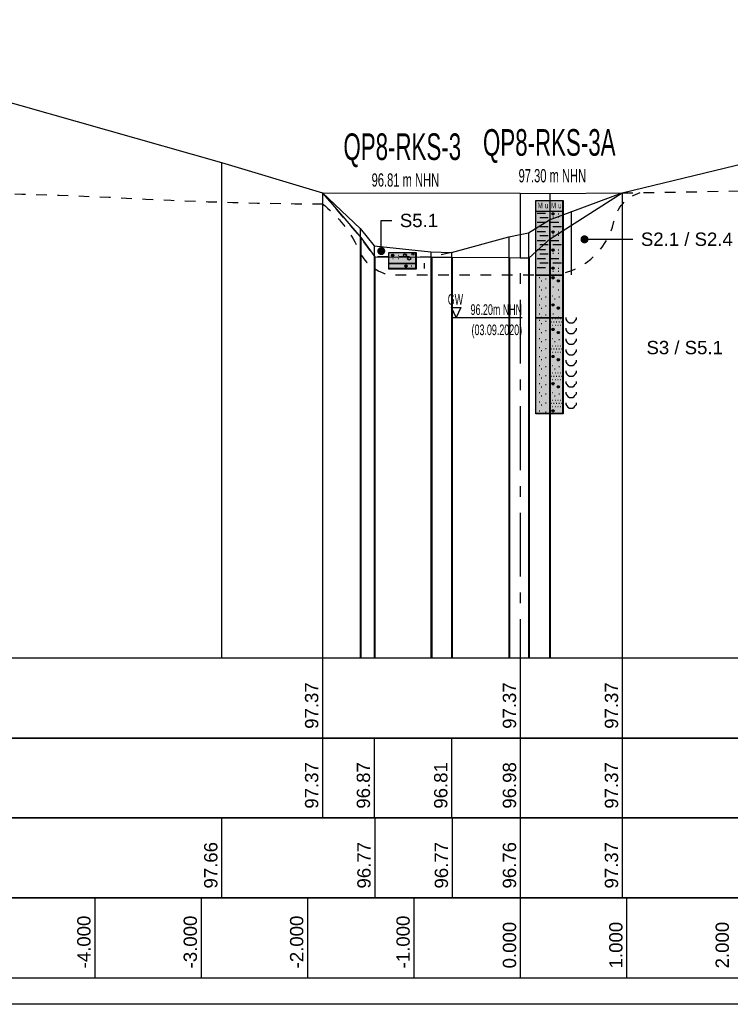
# Model space of a CAD drawing. Header units: metres. Extents: x -17 to 824, y 89 to 134.
# Tile 70 of 80: x 695 to 702, y 90 to 99. Entities that reach past the tile are written whole.
import ezdxf
from ezdxf import colors
from ezdxf.entities.mleader import LeaderData, LeaderLine
from ezdxf.enums import TextEntityAlignment as Align
from ezdxf.math import Vec2, Vec3

# ---------------------------------------------------------------- set-up
doc = ezdxf.new("R2010")
doc.units = ezdxf.units.M
doc.linetypes.add('ACAD_ISO03W100', pattern=[30, 12, -18])
doc.linetypes.add('ACAD_ISO10W100', pattern=[18, 12, -3, 0, -3])
for name, color, linetype in [('BG_GT_DC_RKS', 249, 'Continuous'), ('BG_GT_SCHICHT', 3, 'ACAD_ISO03W100'), ('BG_GT_TE', 6, 'Continuous'), ('BW_KOERP_GESCH', 126, 'Continuous'), ('BW_Z_ACHS', 52, 'ACAD_ISO10W100'), ('BW_Z_BEM', 52, 'Continuous'), ('P_TO_GEW', 242, 'Continuous'), ('P_TO_NUTZ_WASSER', 152, 'Continuous'), ('ZZ_GITTER', 40, 'Continuous')]:
    doc.layers.add(name, color=color, linetype=linetype)
doc.layers.add('ZZ_AFENSTER', color=6, linetype='Continuous', plot=False)
doc.styles.add('ARI025_V_50', font='arial.ttf', dxfattribs={"height": 0.125})
doc.styles.add('Arial', font='arial.ttf')
doc.styles.get("Standard").update_dxf_attribs({"font": 'arial.ttf'})

# ---------------------------------------------------------------- blocks, each defined once
blk = doc.blocks.new('QP8-RKS-3')
at = {"linetype": 'Continuous'}
for p, q in [((-0.00255, 0), (0.00255, 0)), ((-0.00255, -0.0021), (-0.00255, 0)), ((-0.00255, 0), (0.00245, 0)), ((-0.00255, -0.003), (-0.00255, 0)), ((0.00245, 0), (0.00245, -0.003)), ((0.00255, 0), (0.00255, -0.0021)), ((-0.00205, -0.0005), (-0.00165, -0.0005)), ((-0.00204, -0.00045), (-0.00166, -0.00045)), ((-0.00204, -0.00055), (-0.00166, -0.00055)), ((-0.00202, -0.0004), (-0.00168, -0.0004)), ((-0.00202, -0.0006), (-0.00168, -0.0006)), ((-0.00198, -0.00035), (-0.00172, -0.00035)), ((-0.00198, -0.00065), (-0.00172, -0.00065)), ((-0.00185, -0.0011), (-0.00175, -0.0011)), ((-0.00085, -0.0005), (-0.00075, -0.0005)), ((-0.00085, -0.0011), (-0.00075, -0.0011)), ((0.00045, -0.0005), (0.00055, -0.0005)), ((-0.00255, -0.002), (0.00255, -0.002)), ((-0.00255, -0.0031), (-0.00255, -0.002)), ((0.00255, -0.0021), (-0.00255, -0.0021)), ((0.00245, -0.003), (-0.00255, -0.003)), ((0.00255, -0.0031), (-0.00255, -0.0031)), ((0.00045, -0.0025), (0.00085, -0.0025)), ((0.00046, -0.00245), (0.00084, -0.00245)), ((0.00046, -0.00255), (0.00084, -0.00255)), ((0.00048, -0.0024), (0.00082, -0.0024)), ((0.00048, -0.0026), (0.00082, -0.0026)), ((0.00052, -0.00235), (0.00078, -0.00235)), ((0.00052, -0.00265), (0.00078, -0.00265)), ((0.00165, -0.0025), (0.00175, -0.0025)), ((0.00255, -0.002), (0.00255, -0.0031))]:
    blk.add_line(p, q, dxfattribs=at)
at = {"linetype": 'ACAD_ISO03W100', "ltscale": 0.005}
blk.add_line((0.00405, -0.002), (0.00405, -0.003), dxfattribs=at)
for centre, radius in [((-0.00185, -0.0005), 0.0002), ((0.00045, -0.0005), 0.0003), ((0.00125, -0.0011), 0.0003), ((0.00195, -0.0003), 0.0002), ((0.00065, -0.0025), 0.0002)]:
    blk.add_circle(centre, radius)
at = {"color": 33}
blk.add_solid([(-0.00255, 0), (0.00255, 0), (-0.00255, -0.0021), (0.00255, -0.0021)], dxfattribs=at)
at = {"color": 191}
blk.add_solid([(-0.00255, -0.002), (0.00255, -0.002), (-0.00255, -0.0031), (0.00255, -0.0031)], dxfattribs=at)
at = {"width": 0.6}
for s, height, p in [('QP8-RKS-3', 0.005, (-0.00005, 0.0174)), ('  96.81 m NHN', 0.0025, (-0.00005, 0.0124))]:
    blk.add_text(s, height=height, dxfattribs=at).set_placement(p, align=Align.CENTER)
blk = doc.blocks.new('QP8-RKS-3A')
for p, q in [((-0.00255, 0), (0.00255, 0)), ((-0.00255, -0.0021), (-0.00255, 0)), ((-0.00255, 0), (0.00245, 0)), ((-0.00255, -0.04), (-0.00255, 0)), ((0.00245, 0), (0.00245, -0.04)), ((0.00255, 0), (0.00255, -0.0021)), ((-0.00255, -0.002), (0.00255, -0.002)), ((-0.00255, -0.0141), (-0.00255, -0.002)), ((0.00255, -0.0021), (-0.00255, -0.0021)), ((-0.00235, -0.0024), (-0.00075, -0.0024)), ((-0.00185, -0.0032), (-0.00025, -0.0032)), ((0.00045, -0.0025), (0.00085, -0.0025)), ((0.00046, -0.00245), (0.00084, -0.00245)), ((0.00046, -0.00255), (0.00084, -0.00255)), ((0.00048, -0.0024), (0.00082, -0.0024)), ((0.00048, -0.0026), (0.00082, -0.0026)), ((0.00052, -0.00235), (0.00078, -0.00235)), ((0.00052, -0.00265), (0.00078, -0.00265)), ((0.00065, -0.0031), (0.00075, -0.0031)), ((0.00165, -0.0025), (0.00175, -0.0025)), ((0.00165, -0.0031), (0.00175, -0.0031)), ((0.00255, -0.002), (0.00255, -0.0141)), ((0.00405, -0.002), (0.00405, -0.014)), ((-0.00235, -0.0041), (-0.00075, -0.0041)), ((-0.00185, -0.0049), (-0.00025, -0.0049)), ((0.00015, -0.0041), (0.00175, -0.0041)), ((0.00065, -0.0049), (0.00225, -0.0049)), ((-0.00235, -0.0058), (-0.00075, -0.0058)), ((-0.00185, -0.0066), (-0.00025, -0.0066)), ((0.00045, -0.0059), (0.00085, -0.0059)), ((0.00046, -0.00585), (0.00084, -0.00585)), ((0.00046, -0.00595), (0.00084, -0.00595)), ((0.00048, -0.0058), (0.00082, -0.0058)), ((0.00048, -0.006), (0.00082, -0.006)), ((0.00052, -0.00575), (0.00078, -0.00575)), ((0.00052, -0.00605), (0.00078, -0.00605)), ((0.00065, -0.0065), (0.00075, -0.0065)), ((0.00165, -0.0059), (0.00175, -0.0059)), ((0.00165, -0.0065), (0.00175, -0.0065)), ((-0.00235, -0.0075), (-0.00075, -0.0075)), ((-0.00235, -0.0092), (-0.00075, -0.0092)), ((-0.00185, -0.0083), (-0.00025, -0.0083)), ((0.00015, -0.0075), (0.00175, -0.0075)), ((0.00048, -0.0092), (0.00082, -0.0092)), ((0.00052, -0.00915), (0.00078, -0.00915)), ((0.00065, -0.0083), (0.00225, -0.0083)), ((-0.00235, -0.0109), (-0.00075, -0.0109)), ((-0.00185, -0.01), (-0.00025, -0.01)), ((0.00015, -0.0109), (0.00175, -0.0109)), ((0.00045, -0.0093), (0.00085, -0.0093)), ((0.00046, -0.00925), (0.00084, -0.00925)), ((0.00046, -0.00935), (0.00084, -0.00935)), ((0.00048, -0.0094), (0.00082, -0.0094)), ((0.00052, -0.00945), (0.00078, -0.00945)), ((0.00065, -0.0099), (0.00075, -0.0099)), ((0.00165, -0.0093), (0.00175, -0.0093)), ((0.00165, -0.0099), (0.00175, -0.0099)), ((-0.00235, -0.0126), (-0.00075, -0.0126)), ((-0.00185, -0.0117), (-0.00025, -0.0117)), ((0.00045, -0.0127), (0.00085, -0.0127)), ((0.00046, -0.01265), (0.00084, -0.01265)), ((0.00046, -0.01275), (0.00084, -0.01275)), ((0.00048, -0.0126), (0.00082, -0.0126)), ((0.00048, -0.0128), (0.00082, -0.0128)), ((0.00052, -0.01255), (0.00078, -0.01255)), ((0.00052, -0.01285), (0.00078, -0.01285)), ((0.00065, -0.0117), (0.00225, -0.0117)), ((0.00165, -0.0127), (0.00175, -0.0127)), ((-0.00255, -0.014), (0.00255, -0.014)), ((-0.00255, -0.0221), (-0.00255, -0.014)), ((0.00255, -0.0141), (-0.00255, -0.0141)), ((-0.00195, -0.0145), (-0.00185, -0.0145)), ((-0.00075, -0.0147), (-0.00065, -0.0147)), ((0.00045, -0.0145), (0.00085, -0.0145)), ((0.00046, -0.01445), (0.00084, -0.01445)), ((0.00046, -0.01455), (0.00084, -0.01455)), ((0.00048, -0.0144), (0.00082, -0.0144)), ((0.00048, -0.0146), (0.00082, -0.0146)), ((0.00052, -0.01435), (0.00078, -0.01435)), ((0.00052, -0.01465), (0.00078, -0.01465)), ((0.00065, -0.0133), (0.00075, -0.0133)), ((0.00165, -0.0133), (0.00175, -0.0133)), ((0.00255, -0.014), (0.00255, -0.0221)), ((-0.00195, -0.0162), (-0.00185, -0.0162)), ((-0.00155, -0.0151), (-0.00145, -0.0151)), ((-0.00075, -0.0164), (-0.00065, -0.0164)), ((0.00065, -0.0162), (0.00075, -0.0162)), ((0.00145, -0.0151), (0.00185, -0.0151)), ((0.00146, -0.01505), (0.00184, -0.01505)), ((0.00146, -0.01515), (0.00184, -0.01515)), ((0.00148, -0.015), (0.00182, -0.015)), ((0.00148, -0.0152), (0.00182, -0.0152)), ((0.00152, -0.01495), (0.00178, -0.01495)), ((0.00152, -0.01525), (0.00178, -0.01525)), ((-0.00195, -0.0179), (-0.00185, -0.0179)), ((-0.00155, -0.0168), (-0.00145, -0.0168)), ((-0.00075, -0.0181), (-0.00065, -0.0181)), ((0.00055, -0.0179), (0.00065, -0.0179)), ((0.00165, -0.0168), (0.00175, -0.0168)), ((0.00175, -0.0181), (0.00185, -0.0181)), ((-0.00195, -0.0196), (-0.00185, -0.0196)), ((-0.00155, -0.0185), (-0.00145, -0.0185)), ((-0.00155, -0.0202), (-0.00145, -0.0202)), ((-0.00075, -0.0198), (-0.00065, -0.0198)), ((0.00045, -0.0196), (0.00085, -0.0196)), ((0.00046, -0.01955), (0.00084, -0.01955)), ((0.00046, -0.01965), (0.00084, -0.01965)), ((0.00048, -0.0195), (0.00082, -0.0195)), ((0.00048, -0.0197), (0.00082, -0.0197)), ((0.00052, -0.01945), (0.00078, -0.01945)), ((0.00052, -0.01975), (0.00078, -0.01975)), ((0.00095, -0.0185), (0.00105, -0.0185)), ((0.00145, -0.0202), (0.00185, -0.0202)), ((0.00146, -0.02015), (0.00184, -0.02015)), ((0.00146, -0.02025), (0.00184, -0.02025)), ((0.00148, -0.0201), (0.00182, -0.0201)), ((0.00148, -0.0203), (0.00182, -0.0203)), ((0.00152, -0.02005), (0.00178, -0.02005)), ((-0.00255, -0.022), (0.00255, -0.022)), ((-0.00255, -0.0401), (-0.00255, -0.022)), ((0.00255, -0.0221), (-0.00255, -0.0221)), ((-0.00195, -0.0213), (-0.00185, -0.0213)), ((-0.00155, -0.0219), (-0.00145, -0.0219)), ((-0.00075, -0.0215), (-0.00065, -0.0215)), ((0.00065, -0.0213), (0.00075, -0.0213)), ((0.00152, -0.02035), (0.00178, -0.02035)), ((0.00165, -0.0219), (0.00175, -0.0219)), ((0.00255, -0.022), (0.00255, -0.0401)), ((0.00305, -0.022), (0.00305, -0.0223)), ((0.00505, -0.0223), (0.00505, -0.022)), ((-0.00195, -0.0225), (-0.00185, -0.0225)), ((-0.00155, -0.0231), (-0.00145, -0.0231)), ((-0.00075, -0.0227), (-0.00065, -0.0227)), ((0.00005, -0.0222), (0.00015, -0.0222)), ((0.00005, -0.0234), (0.00015, -0.0234)), ((0.00025, -0.0228), (0.00035, -0.0228)), ((0.00055, -0.0222), (0.00065, -0.0222)), ((0.00055, -0.0234), (0.00065, -0.0234)), ((0.00075, -0.0228), (0.00085, -0.0228)), ((0.00105, -0.0222), (0.00115, -0.0222)), ((0.00105, -0.0234), (0.00115, -0.0234)), ((0.00125, -0.0228), (0.00135, -0.0228)), ((0.00155, -0.0222), (0.00165, -0.0222)), ((0.00155, -0.0234), (0.00165, -0.0234)), ((0.00175, -0.0228), (0.00185, -0.0228)), ((0.00205, -0.0222), (0.00215, -0.0222)), ((0.00205, -0.0234), (0.00215, -0.0234)), ((0.00225, -0.0228), (0.00235, -0.0228)), ((0.00305, -0.0223), (0.00325, -0.0226)), ((0.00305, -0.024), (0.00305, -0.0243)), ((0.00325, -0.0226), (0.00345, -0.0228)), ((0.00345, -0.0228), (0.00375, -0.023)), ((0.00375, -0.023), (0.00405, -0.023)), ((0.00405, -0.023), (0.00435, -0.023)), ((0.00435, -0.023), (0.00465, -0.0228)), ((0.00465, -0.0228), (0.00485, -0.0226)), ((0.00485, -0.0226), (0.00505, -0.0223)), ((0.00505, -0.0243), (0.00505, -0.024)), ((-0.00195, -0.0242), (-0.00185, -0.0242)), ((-0.00155, -0.0248), (-0.00145, -0.0248)), ((-0.00075, -0.0244), (-0.00065, -0.0244)), ((0.00045, -0.0242), (0.00085, -0.0242)), ((0.00046, -0.02415), (0.00084, -0.02415)), ((0.00046, -0.02425), (0.00084, -0.02425)), ((0.00048, -0.0241), (0.00082, -0.0241)), ((0.00048, -0.0243), (0.00082, -0.0243)), ((0.00052, -0.02405), (0.00078, -0.02405)), ((0.00052, -0.02435), (0.00078, -0.02435)), ((0.00145, -0.0248), (0.00185, -0.0248)), ((0.00146, -0.02475), (0.00184, -0.02475)), ((0.00146, -0.02485), (0.00184, -0.02485)), ((0.00148, -0.0247), (0.00182, -0.0247)), ((0.00148, -0.0249), (0.00182, -0.0249)), ((0.00152, -0.02465), (0.00178, -0.02465)), ((0.00152, -0.02495), (0.00178, -0.02495)), ((0.00305, -0.0243), (0.00325, -0.0246)), ((0.00325, -0.0246), (0.00345, -0.0248)), ((0.00345, -0.0248), (0.00375, -0.025)), ((0.00375, -0.025), (0.00405, -0.025)), ((0.00405, -0.025), (0.00435, -0.025)), ((0.00435, -0.025), (0.00465, -0.0248)), ((0.00465, -0.0248), (0.00485, -0.0246)), ((0.00485, -0.0246), (0.00505, -0.0243)), ((-0.00195, -0.0259), (-0.00185, -0.0259)), ((-0.00195, -0.0276), (-0.00185, -0.0276)), ((-0.00155, -0.0265), (-0.00145, -0.0265)), ((-0.00075, -0.0261), (-0.00065, -0.0261)), ((0.00005, -0.0273), (0.00015, -0.0273)), ((0.00055, -0.0259), (0.00065, -0.0259)), ((0.00055, -0.0273), (0.00065, -0.0273)), ((0.00095, -0.0265), (0.00105, -0.0265)), ((0.00105, -0.0273), (0.00115, -0.0273)), ((0.00155, -0.0273), (0.00165, -0.0273)), ((0.00175, -0.0261), (0.00185, -0.0261)), ((0.00205, -0.0273), (0.00215, -0.0273)), ((0.00305, -0.026), (0.00305, -0.0263)), ((0.00305, -0.0263), (0.00325, -0.0266)), ((0.00325, -0.0266), (0.00345, -0.0268)), ((0.00345, -0.0268), (0.00375, -0.027)), ((0.00375, -0.027), (0.00405, -0.027)), ((0.00405, -0.027), (0.00435, -0.027)), ((0.00435, -0.027), (0.00465, -0.0268)), ((0.00465, -0.0268), (0.00485, -0.0266)), ((0.00485, -0.0266), (0.00505, -0.0263)), ((0.00505, -0.0263), (0.00505, -0.026)), ((-0.00195, -0.0293), (-0.00185, -0.0293)), ((-0.00155, -0.0282), (-0.00145, -0.0282)), ((-0.00075, -0.0278), (-0.00065, -0.0278)), ((-0.00075, -0.0295), (-0.00065, -0.0295)), ((0.00005, -0.0285), (0.00015, -0.0285)), ((0.00025, -0.0279), (0.00035, -0.0279)), ((0.00045, -0.0293), (0.00085, -0.0293)), ((0.00046, -0.02925), (0.00084, -0.02925)), ((0.00046, -0.02935), (0.00084, -0.02935)), ((0.00048, -0.0292), (0.00082, -0.0292)), ((0.00048, -0.0294), (0.00082, -0.0294)), ((0.00052, -0.02915), (0.00078, -0.02915)), ((0.00052, -0.02945), (0.00078, -0.02945)), ((0.00055, -0.0285), (0.00065, -0.0285)), ((0.00075, -0.0279), (0.00085, -0.0279)), ((0.00105, -0.0285), (0.00115, -0.0285)), ((0.00125, -0.0279), (0.00135, -0.0279)), ((0.00155, -0.0285), (0.00165, -0.0285)), ((0.00175, -0.0279), (0.00185, -0.0279)), ((0.00205, -0.0285), (0.00215, -0.0285)), ((0.00225, -0.0279), (0.00235, -0.0279)), ((0.00305, -0.028), (0.00305, -0.0283)), ((0.00305, -0.0283), (0.00325, -0.0286)), ((0.00325, -0.0286), (0.00345, -0.0288)), ((0.00345, -0.0288), (0.00375, -0.029)), ((0.00375, -0.029), (0.00405, -0.029)), ((0.00405, -0.029), (0.00435, -0.029)), ((0.00435, -0.029), (0.00465, -0.0288)), ((0.00465, -0.0288), (0.00485, -0.0286)), ((0.00485, -0.0286), (0.00505, -0.0283)), ((0.00505, -0.0283), (0.00505, -0.028)), ((-0.00195, -0.031), (-0.00185, -0.031)), ((-0.00155, -0.0299), (-0.00145, -0.0299)), ((-0.00075, -0.0312), (-0.00065, -0.0312)), ((0.00055, -0.031), (0.00065, -0.031)), ((0.00145, -0.0299), (0.00185, -0.0299)), ((0.00146, -0.02985), (0.00184, -0.02985)), ((0.00146, -0.02995), (0.00184, -0.02995)), ((0.00148, -0.0298), (0.00182, -0.0298)), ((0.00148, -0.03), (0.00182, -0.03)), ((0.00152, -0.02975), (0.00178, -0.02975)), ((0.00152, -0.03005), (0.00178, -0.03005)), ((0.00175, -0.0312), (0.00185, -0.0312)), ((0.00305, -0.03), (0.00305, -0.0303)), ((0.00305, -0.0303), (0.00325, -0.0306)), ((0.00325, -0.0306), (0.00345, -0.0308)), ((0.00345, -0.0308), (0.00375, -0.031)), ((0.00375, -0.031), (0.00405, -0.031)), ((0.00405, -0.031), (0.00435, -0.031)), ((0.00435, -0.031), (0.00465, -0.0308)), ((0.00465, -0.0308), (0.00485, -0.0306)), ((0.00485, -0.0306), (0.00505, -0.0303)), ((0.00505, -0.0303), (0.00505, -0.03)), ((-0.00195, -0.0327), (-0.00185, -0.0327)), ((-0.00155, -0.0316), (-0.00145, -0.0316)), ((-0.00075, -0.0329), (-0.00065, -0.0329)), ((0.00005, -0.0324), (0.00015, -0.0324)), ((0.00025, -0.033), (0.00035, -0.033)), ((0.00055, -0.0324), (0.00065, -0.0324)), ((0.00075, -0.033), (0.00085, -0.033)), ((0.00095, -0.0316), (0.00105, -0.0316)), ((0.00105, -0.0324), (0.00115, -0.0324)), ((0.00125, -0.033), (0.00135, -0.033)), ((0.00155, -0.0324), (0.00165, -0.0324)), ((0.00175, -0.033), (0.00185, -0.033)), ((0.00205, -0.0324), (0.00215, -0.0324)), ((0.00225, -0.033), (0.00235, -0.033)), ((0.00305, -0.032), (0.00305, -0.0323)), ((0.00305, -0.0323), (0.00325, -0.0326)), ((0.00325, -0.0326), (0.00345, -0.0328)), ((0.00345, -0.0328), (0.00375, -0.033)), ((0.00375, -0.033), (0.00405, -0.033)), ((0.00405, -0.033), (0.00435, -0.033)), ((0.00435, -0.033), (0.00465, -0.0328)), ((0.00465, -0.0328), (0.00485, -0.0326)), ((0.00485, -0.0326), (0.00505, -0.0323)), ((0.00505, -0.0323), (0.00505, -0.032)), ((-0.00195, -0.0344), (-0.00185, -0.0344)), ((-0.00155, -0.0333), (-0.00145, -0.0333)), ((-0.00155, -0.035), (-0.00145, -0.035)), ((-0.00075, -0.0346), (-0.00065, -0.0346)), ((0.00005, -0.0336), (0.00015, -0.0336)), ((0.00045, -0.0344), (0.00085, -0.0344)), ((0.00046, -0.03435), (0.00084, -0.03435)), ((0.00046, -0.03445), (0.00084, -0.03445)), ((0.00048, -0.0343), (0.00082, -0.0343)), ((0.00048, -0.0345), (0.00082, -0.0345)), ((0.00052, -0.03425), (0.00078, -0.03425)), ((0.00052, -0.03455), (0.00078, -0.03455)), ((0.00055, -0.0336), (0.00065, -0.0336)), ((0.00105, -0.0336), (0.00115, -0.0336)), ((0.00145, -0.035), (0.00185, -0.035)), ((0.00146, -0.03495), (0.00184, -0.03495)), ((0.00146, -0.03505), (0.00184, -0.03505)), ((0.00148, -0.0349), (0.00182, -0.0349)), ((0.00148, -0.0351), (0.00182, -0.0351)), ((0.00152, -0.03485), (0.00178, -0.03485)), ((0.00155, -0.0336), (0.00165, -0.0336)), ((0.00205, -0.0336), (0.00215, -0.0336)), ((0.00305, -0.034), (0.00305, -0.0343)), ((0.00305, -0.0343), (0.00325, -0.0346)), ((0.00325, -0.0346), (0.00345, -0.0348)), ((0.00345, -0.0348), (0.00375, -0.035)), ((0.00375, -0.035), (0.00405, -0.035)), ((0.00405, -0.035), (0.00435, -0.035)), ((0.00435, -0.035), (0.00465, -0.0348)), ((0.00465, -0.0348), (0.00485, -0.0346)), ((0.00485, -0.0346), (0.00505, -0.0343)), ((0.00505, -0.0343), (0.00505, -0.034)), ((-0.00195, -0.0361), (-0.00185, -0.0361)), ((-0.00155, -0.0367), (-0.00145, -0.0367)), ((-0.00075, -0.0363), (-0.00065, -0.0363)), ((0.00055, -0.0361), (0.00065, -0.0361)), ((0.00095, -0.0367), (0.00105, -0.0367)), ((0.00152, -0.03515), (0.00178, -0.03515)), ((0.00175, -0.0363), (0.00185, -0.0363)), ((0.00305, -0.036), (0.00305, -0.0363)), ((0.00305, -0.0363), (0.00325, -0.0366)), ((0.00325, -0.0366), (0.00345, -0.0368)), ((0.00345, -0.0368), (0.00375, -0.037)), ((0.00435, -0.037), (0.00465, -0.0368)), ((0.00465, -0.0368), (0.00485, -0.0366)), ((0.00485, -0.0366), (0.00505, -0.0363)), ((0.00505, -0.0363), (0.00505, -0.036)), ((-0.00195, -0.0378), (-0.00185, -0.0378)), ((-0.00155, -0.0384), (-0.00145, -0.0384)), ((-0.00075, -0.038), (-0.00065, -0.038)), ((0.00005, -0.0375), (0.00015, -0.0375)), ((0.00005, -0.0387), (0.00015, -0.0387)), ((0.00025, -0.0381), (0.00035, -0.0381)), ((0.00055, -0.0375), (0.00065, -0.0375)), ((0.00055, -0.0387), (0.00065, -0.0387)), ((0.00075, -0.0381), (0.00085, -0.0381)), ((0.00105, -0.0375), (0.00115, -0.0375)), ((0.00105, -0.0387), (0.00115, -0.0387)), ((0.00125, -0.0381), (0.00135, -0.0381)), ((0.00155, -0.0375), (0.00165, -0.0375)), ((0.00155, -0.0387), (0.00165, -0.0387)), ((0.00175, -0.0381), (0.00185, -0.0381)), ((0.00205, -0.0375), (0.00215, -0.0375)), ((0.00205, -0.0387), (0.00215, -0.0387)), ((0.00225, -0.0381), (0.00235, -0.0381)), ((0.00305, -0.038), (0.00305, -0.0383)), ((0.00305, -0.0383), (0.00325, -0.0386)), ((0.00325, -0.0386), (0.00345, -0.0388)), ((0.00345, -0.0388), (0.00375, -0.039)), ((0.00375, -0.037), (0.00405, -0.037)), ((0.00405, -0.037), (0.00435, -0.037)), ((0.00435, -0.039), (0.00465, -0.0388)), ((0.00465, -0.0388), (0.00485, -0.0386)), ((0.00485, -0.0386), (0.00505, -0.0383)), ((0.00505, -0.0383), (0.00505, -0.038)), ((0.00245, -0.04), (-0.00255, -0.04)), ((0.00255, -0.0401), (-0.00255, -0.0401)), ((-0.00195, -0.0395), (-0.00185, -0.0395)), ((-0.00075, -0.0397), (-0.00065, -0.0397)), ((0.00045, -0.0395), (0.00085, -0.0395)), ((0.00046, -0.03945), (0.00084, -0.03945)), ((0.00046, -0.03955), (0.00084, -0.03955)), ((0.00048, -0.0394), (0.00082, -0.0394)), ((0.00048, -0.0396), (0.00082, -0.0396)), ((0.00052, -0.03935), (0.00078, -0.03935)), ((0.00052, -0.03965), (0.00078, -0.03965)), ((0.00375, -0.039), (0.00405, -0.039)), ((0.00405, -0.039), (0.00435, -0.039))]:
    blk.add_line(p, q)
at = {"color": 160}
for p, q in [((-0.01755, -0.022), (-0.01845, -0.0201)), ((-0.01845, -0.0201), (-0.01665, -0.0201)), ((-0.01665, -0.0201), (-0.01755, -0.022)), ((-0.01845, -0.022), (-0.00515, -0.022))]:
    blk.add_line(p, q, dxfattribs=at)
for centre in [(0.00065, -0.0025), (0.00065, -0.0059), (0.00065, -0.0093), (0.00065, -0.0127), (0.00065, -0.0145), (0.00165, -0.0151), (0.00065, -0.0196), (0.00165, -0.0202), (0.00065, -0.0242), (0.00165, -0.0248), (0.00065, -0.0293), (0.00165, -0.0299), (0.00065, -0.0344), (0.00165, -0.035), (0.00065, -0.0395)]:
    blk.add_circle(centre, 0.0002)
at = {"color": 30}
blk.add_solid([(-0.00255, 0), (0.00255, 0), (-0.00255, -0.0021), (0.00255, -0.0021)], dxfattribs=at)
at = {"color": 191}
blk.add_solid([(-0.00255, -0.002), (0.00255, -0.002), (-0.00255, -0.0141), (0.00255, -0.0141)], dxfattribs=at)
at = {"color": 33}
for points in [[(-0.00255, -0.014), (0.00255, -0.014), (-0.00255, -0.0221), (0.00255, -0.0221)], [(-0.00255, -0.022), (0.00255, -0.022), (-0.00255, -0.0401), (0.00255, -0.0401)]]:
    blk.add_solid(points, dxfattribs=at)
at = {"width": 0.6}
for s, height, p in [('QP8-RKS-3A', 0.005, (-0.00005, 0.0084)), ('  97.30 m NHN', 0.0025, (-0.00005, 0.0034))]:
    blk.add_text(s, height=height, dxfattribs=at).set_placement(p, align=Align.CENTER)
for s, p in [('M', (-0.00175, -0.0004)), ('u', (-0.00055, -0.0004)), ('M', (0.00075, -0.0004)), ('u', (0.00195, -0.0004))]:
    blk.add_text(s, height=0.00108, dxfattribs=at).set_placement(p, align=Align.TOP_CENTER)
at = {"color": 160, "width": 0.6}
for s, p in [('GW', (-0.01625, -0.01959)), ('96.20m NHN', (-0.00515, -0.0215)), ('(03.09.2020)', (-0.00515, -0.0253))]:
    blk.add_text(s, height=0.002, dxfattribs=at).set_placement(p, align=Align.RIGHT)
blk = doc.blocks.new('_Dot')
at = {"color": 0, "linetype": 'ByBlock', "lineweight": -2}
blk.add_line((-0.5, 0), (-1, 0), dxfattribs=at)
at = {"color": 0, "linetype": 'ByBlock', "const_width": 0.5}
blk.add_lwpolyline([(-0.25, 0, 1), (0.25, 0, 1)], format="xyb", close=True, dxfattribs=at)

msp = doc.modelspace()

# ---------------------------------------------------------------- linework, layer by layer
at = {"layer": 'BG_GT_SCHICHT', "ltscale": 0.005, "flags": 128}
for points in [[(700.9589, 97.371, 0.006269), (704.1472, 97.4528, -0.005642), (705.21, 97.48, -0.009532), (712.5525, 97.375, 0.009191), (715, 97.34), (717.3724, 97.34)], [(681.4625, 97.0104, 0.014065), (685, 96.98, 0.025221), (687.375, 97.0775, -0.025221), (694.5, 97.37, -0.012857), (696.3653, 97.3188, 0.012857), (698.2306, 97.2676)], [(698.1408, 97.2679, -0.11091), (698.4584, 96.8832, 0.26799), (698.776, 96.6), (700.275, 96.6, 0.337152), (700.8805, 97.1022, -0.283531), (701.1284, 97.3734)]]:
    msp.add_lwpolyline(points, format="xyb", dxfattribs=at)
msp.add_lwpolyline([(699.3542, 96.811), (699.1674, 96.7688), (698.6326, 96.7695), (698.5, 96.9518), (698.1408, 97.3729)], dxfattribs=at)
at = {"layer": 'BW_KOERP_GESCH'}
msp.add_lwpolyline([(695.0274, 98.2715), (697.1928, 97.6579), (698.1408, 97.3729), (698.5, 96.9518), (698.6326, 96.7695), (699.1674, 96.7688), (699.3602, 96.7685), (699.8974, 96.7641), (700, 96.762), (700.0827, 96.7604), (700.2808, 96.9382), (700.9589, 97.371), (703.4717, 97.9791), (704.8746, 98.2684), (704.8867, 98.2692), (707.8655, 98.2551), (709.4685, 98.2551), (715.35, 98.2045), (717.3724, 98.193)], dxfattribs=at)
at = {"layer": 'BW_Z_ACHS', "ltscale": 0.05}
msp.add_line((700, 97.3675), (700, 93), dxfattribs=at)
at = {"layer": 'BW_Z_BEM'}
for p, q in [((697.1928, 97.6579), (697.1928, 93)), ((698.1408, 97.3729), (698.1408, 93)), ((698.1408, 97.3729), (698.1408, 93)), ((698.1408, 97.3729), (698.1408, 93)), ((700.2774, 97.3667), (700.2774, 93)), ((700.9589, 97.371), (700.9589, 93)), ((700.9589, 97.371), (700.9589, 93)), ((700.9589, 97.371), (700.9589, 93)), ((700.275, 97.1186), (700.275, 93)), ((698.4961, 97.0361), (698.4961, 93)), ((698.5, 96.9518), (698.5, 93)), ((699.8921, 96.96), (699.8921, 93)), ((700.0788, 96.9946), (700.0788, 93)), ((700.2808, 96.9382), (700.2808, 93)), ((698.6272, 96.8752), (698.6272, 93)), ((698.6326, 96.7695), (698.6326, 93)), ((699.1597, 96.8162), (699.1597, 93)), ((699.1674, 96.7688), (699.1674, 93)), ((699.3542, 96.811), (699.3542, 93)), ((699.3602, 96.7685), (699.3602, 93)), ((699.8974, 96.7641), (699.8974, 93)), ((700.0827, 96.7604), (700.0827, 93))]:
    msp.add_line(p, q, dxfattribs=at)
at = {"layer": 'P_TO_GEW', "color": 245, "true_color": 0x994c5f, "flags": 128}
msp.add_lwpolyline([(698.1408, 97.3729), (698.4961, 97.0361), (698.6272, 96.8752), (699.1597, 96.8162), (699.3542, 96.811), (699.8921, 96.96), (700, 96.98), (700.0788, 96.9946), (700.275, 97.1186), (700.9589, 97.371)], dxfattribs=at)
at = {"layer": 'P_TO_NUTZ_WASSER', "flags": 128}
msp.add_lwpolyline([(698.1408, 97.3729), (700, 97.3675), (700.2774, 97.3667), (700.9589, 97.371)], dxfattribs=at)
at = {"layer": 'ZZ_AFENSTER'}
msp.add_lwpolyline([(678.1675, 89.75), (678.1675, 104.1), (717.6675, 104.1), (717.6675, 89.75)], close=True, dxfattribs=at)
at = {"layer": 'ZZ_GITTER'}
for p, q in [((698.1408, 93), (698.1408, 92.25)), ((700, 93), (700, 92.25)), ((700.9589, 93), (700.9589, 92.25)), ((698.1408, 92.25), (698.1408, 91.5)), ((698.6272, 92.25), (698.6272, 91.5)), ((699.3542, 92.25), (699.3542, 91.5)), ((700, 92.25), (700, 91.5)), ((700.9589, 92.25), (700.9589, 91.5)), ((697.1928, 91.5), (697.1928, 90.75)), ((698.6326, 91.5), (698.6326, 90.75)), ((699.3602, 91.5), (699.3602, 90.75)), ((700, 91.5), (700, 90.75)), ((700.9589, 91.5), (700.9589, 90.75)), ((696, 90.75), (696, 90)), ((697, 90.75), (697, 90)), ((698, 90.75), (698, 90)), ((699, 90.75), (699, 90)), ((700, 90.75), (700, 90)), ((701, 90.75), (701, 90))]:
    msp.add_line(p, q, dxfattribs=at)
at = {"layer": 'ZZ_GITTER', "transparency": 33554687}
for points in [[(681.4625, 92.25), (717.3724, 92.25), (717.3724, 93), (681.4625, 93)], [(681.4625, 91.5), (717.3724, 91.5), (717.3724, 92.25), (681.4625, 92.25)], [(681.4625, 90.75), (717.3724, 90.75), (717.3724, 91.5), (681.4625, 91.5)], [(681.4625, 90), (717.3724, 90), (717.3724, 90.75), (681.4625, 90.75)]]:
    msp.add_3dface(points, dxfattribs=at)

# ---------------------------------------------------------------- block references
at = {"layer": 'BG_GT_DC_RKS', "xscale": 50, "yscale": 50, "zscale": 50}
for name, p in [('QP8-RKS-3A', (700.275, 97.3)), ('QP8-RKS-3', (698.8935, 96.81))]:
    msp.add_blockref(name, p, dxfattribs=at)

# ---------------------------------------------------------------- texts
at = {"layer": 'BG_GT_TE', "insert": (701.5454, 95.9177), "char_height": 0.125, "attachment_point": 5, "style": 'ARI025_V_50'}
msp.add_mtext_dynamic_manual_height_columns('S3 / S5.1', width=0.687556, gutter_width=0.625, heights=[0], dxfattribs=at)
at = {"layer": 'ZZ_GITTER', "char_height": 0.125, "attachment_point": 7, "rotation": 90, "line_spacing_factor": 1.004016, "style": 'Arial'}
for s, insert in [('97.37', (698.1033, 92.3375)), ('97.37', (699.9625, 92.3375)), ('97.37', (700.9214, 92.3375)), ('97.37', (698.1033, 91.5875)), ('96.87', (698.5897, 91.5875)), ('96.81', (699.3167, 91.5875)), ('96.98', (699.9625, 91.5875)), ('97.37', (700.9214, 91.5875)), ('97.66', (697.1553, 90.8375)), ('96.77', (698.5951, 90.8375)), ('96.77', (699.3227, 90.8375)), ('96.76', (699.9625, 90.8375)), ('97.37', (700.9214, 90.8375)), ('-4.000', (695.9625, 90.0875)), ('-3.000', (696.9625, 90.0875)), ('-2.000', (697.9625, 90.0875)), ('-1.000', (698.9625, 90.0875)), ('0.000', (699.9625, 90.0875)), ('1.000', (700.9625, 90.0875)), ('2.000', (701.9625, 90.0875))]:
    msp.add_mtext(s, dxfattribs=dict(at, insert=insert))

# ---------------------------------------------------------------- leaders
at = {"layer": 'BG_GT_TE'}
ml = msp.add_multileader_mtext('Standard', dxfattribs=at)
ml.set_content('S5.1', color=256, style='ARI025_V_50')
ml.set_leader_properties(color=256, linetype='ByLayer', lineweight=-1)
ml.set_arrow_properties(name='DOT')
ml.build(insert=Vec2(0, 0))
ml.multileader.update_dxf_attribs({"dogleg_length": 0.1, "arrow_head_size": 0.075})
ctx = ml.context
ctx.base_point, ctx.char_height, ctx.arrow_head_size, ctx.landing_gap_size, ctx.plane_origin = Vec3(698.7933, 97.1111), 0.125, 0.075, 0.075, Vec3(698.6933, 96.8246)
notes = []
notes.append((ctx, [(0, (1, 1, 0), (698.6933, 97.1111), (1, 0), 0.1, [(0, [(698.6933, 96.8246)], 0, [])])]))
ctx.mtext.insert, ctx.mtext.flow_direction = Vec3(698.8683, 97.1747), 5
ml = msp.add_multileader_mtext('Standard', dxfattribs=at)
ml.set_content('S2.1 / S2.4', color=256, style='ARI025_V_50')
ml.set_leader_properties(color=256, linetype='ByLayer', lineweight=-1)
ml.set_arrow_properties(name='DOT')
ml.build(insert=Vec2(0, 0))
ml.multileader.update_dxf_attribs({"dogleg_length": 0.1, "arrow_head_size": 0.075})
ctx = ml.context
ctx.base_point, ctx.char_height, ctx.arrow_head_size, ctx.landing_gap_size, ctx.plane_origin = Vec3(701.0589, 96.935), 0.125, 0.075, 0.075, Vec3(700.6036, 96.935)
notes.append((ctx, [(0, (1, 1, 0), (700.9589, 96.935), (1, 0), 0.1, [(0, [(700.6036, 96.935)], 0, [])])]))
ctx.mtext.insert, ctx.mtext.flow_direction = Vec3(701.1339, 96.9986), 5
for ctx, leaders in notes:
    for number, flags, end, landing, length, lines in leaders:
        leader = LeaderData()
        leader.index, (leader.has_last_leader_line, leader.has_dogleg_vector, leader.attachment_direction) = number, flags
        leader.last_leader_point, leader.dogleg_vector, leader.dogleg_length = Vec3(end), Vec3(landing), length
        for number, points, colour, breaks in lines:
            line = LeaderLine()
            line.index, line.vertices, line.color, line.breaks = number, Vec3.list(points), colors.encode_raw_color(colour), breaks
            leader.lines.append(line)
        ctx.leaders.append(leader)

doc.saveas('drawing.dxf')
